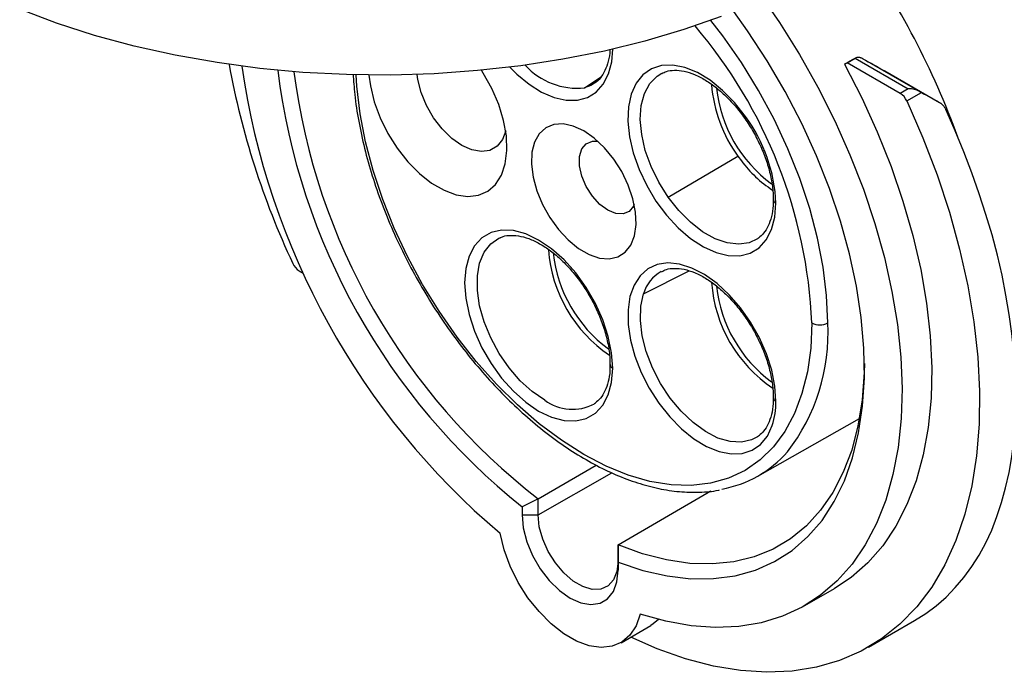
# Model space of a CAD drawing. Header units: inches. Extents: x 0 to 44.2, y 0 to 34.
# Tile 5 of 9: x 32.1 to 35.6, y 25.8 to 28.1. Entities that reach past the tile are written whole.
import ezdxf

# ---------------------------------------------------------------- set-up
doc = ezdxf.new("R2010")
doc.units = ezdxf.units.IN
doc.header["$LTSCALE"] = 4
doc.header["$MEASUREMENT"] = 0

msp = doc.modelspace()

# ---------------------------------------------------------------- linework, layer by layer
for p, q in [((35.007, 27.9409), (35.0348, 27.957)), ((35.0173, 27.9459), (35.007, 27.9409)), ((35.0173, 27.9459), (35.045, 27.9619)), ((35.2018, 27.8394), (35.0173, 27.9459)), ((35.0348, 27.957), (35.045, 27.9619)), ((35.045, 27.9619), (35.2295, 27.8554)), ((35.2681, 27.8464), (35.0714, 27.96)), ((34.1027, 27.859), (34.1603, 27.8973)), ((35.1475, 27.9178), (35.3386, 27.8076)), ((35.2295, 27.8554), (35.2018, 27.8394)), ((35.2242, 27.8132), (35.2751, 27.8426)), ((34.1001, 27.7087), (34.1002, 27.7087)), ((34.3938, 27.4778), (34.6366, 27.6211)), ((34.6366, 27.6211), (34.6486, 27.6047)), ((33.1099, 27.2212), (33.1239, 27.2131)), ((34.3083, 27.1416), (34.4664, 27.2213)), ((34.1405, 26.7608), (34.1368, 26.7583)), ((34.7058, 26.5065), (35.0594, 26.7068)), ((34.7117, 26.6485), (34.7049, 26.6435)), ((33.9411, 26.4275), (34.1438, 26.5444)), ((33.9411, 26.3712), (34.1975, 26.5184)), ((34.2195, 26.2668), (34.5421, 26.4549)), ((33.9411, 26.3712), (33.9411, 26.4275)), ((33.8855, 26.3999), (33.8855, 26.3712)), ((33.8855, 26.3712), (33.9411, 26.3712)), ((34.2195, 26.2668), (34.2195, 26.2105)), ((34.2195, 26.2105), (34.2195, 26.1784)), ((34.2195, 26.1784), (34.2195, 26.2071)), ((34.8694, 26.0557), (34.9727, 26.1153)), ((34.2297, 25.9261), (34.333, 25.9858)), ((35.0908, 25.9107), (35.2514, 26.0035))]:
    msp.add_line(p, q)
at = {"flags": 128}
for points in [[(34.7251, 28.1671), (34.7808, 28.0858), (34.8504, 27.975), (34.9148, 27.8608), (34.9736, 27.7442), (35.0266, 27.6257), (35.0732, 27.5063), (35.1133, 27.3867), (35.1466, 27.2676), (35.1728, 27.1498), (35.1918, 27.0341), (35.2035, 26.9212), (35.2078, 26.8118), (35.2046, 26.7066), (35.1941, 26.6064), (35.1761, 26.5118), (35.151, 26.4233), (35.1188, 26.3415), (35.0797, 26.267), (35.034, 26.2003), (34.982, 26.1417), (34.924, 26.0917), (34.8604, 26.0506), (34.7916, 26.0186), (34.718, 25.996), (34.6402, 25.9828), (34.5586, 25.9792), (34.4737, 25.9852), (34.3861, 26.0008), (34.2964, 26.0258)], [(34.5785, 28.1069), (34.4479, 28.0614), (34.3122, 28.0214), (34.1719, 27.9869), (34.0277, 27.9582), (33.8805, 27.9353), (33.7308, 27.9185), (33.5795, 27.9078), (33.4272, 27.9032), (33.2747, 27.9048), (33.1229, 27.9126), (32.9723, 27.9264), (32.8238, 27.9464), (32.678, 27.9722), (32.5358, 28.0039), (32.3977, 28.0413), (32.2646, 28.0842), (32.1369, 28.1323)], [(34.2195, 26.2071), (34.3061, 26.1781), (34.3907, 26.1587), (34.4728, 26.1492), (34.5518, 26.1494), (34.627, 26.1595), (34.698, 26.1794), (34.7642, 26.2089), (34.8251, 26.2477), (34.8802, 26.2957), (34.9292, 26.3524), (34.9716, 26.4175), (35.0072, 26.4904), (35.0357, 26.5705), (35.0568, 26.6574), (35.0705, 26.7504), (35.0766, 26.8487), (35.0751, 26.9516), (35.066, 27.0584), (35.0493, 27.1683), (35.0252, 27.2804), (34.9939, 27.394), (34.9555, 27.5081), (34.9105, 27.6219), (34.859, 27.7346), (34.8015, 27.8454), (34.7385, 27.9533), (34.6703, 28.0577), (34.6229, 28.124)], [(34.9492, 27.0399), (34.9453, 27.1352), (34.9334, 27.2341), (34.9138, 27.3357), (34.8867, 27.439), (34.8522, 27.5431), (34.8108, 27.6468), (34.7628, 27.7493), (34.7086, 27.8495), (34.6489, 27.9465), (34.5841, 28.0394), (34.5424, 28.0936)], [(33.8428, 27.9305), (33.8667, 27.9066), (33.9095, 27.8711), (33.9532, 27.8435), (33.9967, 27.8247), (34.0386, 27.8152), (34.0778, 27.8152), (34.1131, 27.8249), (34.1434, 27.8438), (34.168, 27.8715), (34.1861, 27.9071), (34.1972, 27.9497), (34.2009, 27.9935)], [(34.6627, 27.7591), (34.6247, 27.8074), (34.5833, 27.8498), (34.5398, 27.885), (34.4955, 27.9119), (34.4516, 27.9297), (34.4095, 27.9379), (34.3704, 27.9363), (34.3355, 27.9249), (34.3057, 27.9041), (34.2821, 27.8744), (34.2652, 27.8368), (34.2556, 27.7923), (34.2536, 27.7423), (34.2592, 27.6883), (34.2723, 27.6318), (34.2924, 27.5746), (34.319, 27.5182), (34.3513, 27.4645), (34.3884, 27.4149), (34.429, 27.371), (34.4721, 27.334), (34.5164, 27.3051), (34.5605, 27.2851), (34.6031, 27.2746), (34.643, 27.2738), (34.6791, 27.283), (34.7101, 27.3016), (34.7352, 27.3293), (34.7538, 27.3651), (34.7651, 27.4081), (34.7689, 27.4569)], [(35.007, 27.9409), (35.0673, 27.8239), (35.1216, 27.7049), (35.1696, 27.5848), (35.211, 27.4643), (35.2455, 27.3443), (35.273, 27.2255), (35.2931, 27.1086), (35.3058, 26.9945), (35.311, 26.8839), (35.3086, 26.7776), (35.2988, 26.6761), (35.2815, 26.5802), (35.2568, 26.4905), (35.225, 26.4076), (35.1862, 26.332), (35.1406, 26.2642), (35.0887, 26.2047), (35.0306, 26.1539), (34.9727, 26.1153)], [(34.8937, 27.04), (34.8899, 26.9524), (34.8785, 26.87), (34.8595, 26.7937), (34.8333, 26.7242), (34.8, 26.6621), (34.76, 26.6081), (34.7136, 26.5627), (34.6613, 26.5262), (34.6036, 26.4991), (34.541, 26.4817), (34.4742, 26.474), (34.4038, 26.4762), (34.3305, 26.4882), (34.2549, 26.51), (34.1779, 26.5413), (34.1001, 26.5817), (34.0223, 26.6311), (33.9453, 26.6887), (33.8698, 26.7542), (33.7964, 26.8268), (33.726, 26.9059), (33.6592, 26.9907), (33.5967, 27.0804), (33.539, 27.1741), (33.4867, 27.2709), (33.4403, 27.3699), (33.4002, 27.4702), (33.3669, 27.5707), (33.3407, 27.6705), (33.3218, 27.7687), (33.3104, 27.8643), (33.3078, 27.904)], [(33.3524, 27.9032), (33.3573, 27.8651), (33.3706, 27.81), (33.3911, 27.7543), (33.418, 27.6998), (33.4505, 27.6482), (33.4876, 27.6012), (33.528, 27.5604), (33.5705, 27.527), (33.6137, 27.502), (33.6561, 27.4864), (33.6965, 27.4806), (33.7336, 27.4848), (33.7661, 27.4988), (33.793, 27.5222), (33.8135, 27.5543), (33.8268, 27.594), (33.8326, 27.6401), (33.8307, 27.691), (33.8211, 27.7452), (33.8041, 27.8008), (33.7803, 27.8561), (33.7505, 27.9094), (33.7438, 27.9197)], [(33.8284, 27.7084), (33.8173, 27.6791), (33.7986, 27.6554), (33.7737, 27.641), (33.7438, 27.6366), (33.7106, 27.6424), (33.6756, 27.658), (33.6406, 27.6828), (33.6073, 27.7154), (33.5775, 27.7543), (33.5526, 27.7974), (33.5339, 27.8427), (33.5222, 27.8878), (33.5197, 27.9053)], [(34.3938, 27.4778), (34.3612, 27.5298), (34.3343, 27.5847), (34.3143, 27.6408), (34.3016, 27.6962), (34.2968, 27.7488), (34.3, 27.797), (34.3111, 27.8391), (34.3298, 27.8737), (34.3553, 27.8995), (34.3713, 27.9094)], [(34.137, 27.8744), (34.1241, 27.8669), (34.1027, 27.859)], [(35.2242, 27.8132), (35.2802, 27.6847), (35.3298, 27.5554), (35.3725, 27.4259), (35.4083, 27.297), (35.4368, 27.1695), (35.458, 27.044), (35.4717, 26.9213), (35.4778, 26.8021), (35.4763, 26.6872), (35.4672, 26.577), (35.4505, 26.4724), (35.4264, 26.3739), (35.395, 26.282), (35.3564, 26.1973), (35.311, 26.1202), (35.2588, 26.0513), (35.2004, 25.9909), (35.1359, 25.9394), (35.0658, 25.897), (34.9904, 25.8641), (34.9102, 25.8407), (34.8257, 25.827), (34.7373, 25.8232), (34.6456, 25.8292), (34.5511, 25.8449), (34.4543, 25.8704), (34.3557, 25.9054), (34.264, 25.946)], [(34.1001, 27.7087), (34.0634, 27.7256), (34.0282, 27.7332), (33.996, 27.7311), (33.968, 27.7195), (33.9454, 27.6989), (33.9291, 27.67), (33.9199, 27.6341), (33.918, 27.5926), (33.9236, 27.5473), (33.9364, 27.4999), (33.9559, 27.4525), (33.9814, 27.407), (34.0116, 27.3651), (34.0455, 27.3288), (34.0817, 27.2993), (34.1186, 27.278), (34.1547, 27.2657), (34.1886, 27.263), (34.2189, 27.2698), (34.2443, 27.286), (34.2638, 27.3109), (34.2767, 27.3435), (34.2822, 27.3824), (34.2804, 27.426), (34.2711, 27.4726), (34.2549, 27.5202), (34.2323, 27.5669), (34.2043, 27.6108), (34.172, 27.6501), (34.1368, 27.6832), (34.1001, 27.7087)], [(34.276, 27.4524), (34.2735, 27.4471), (34.2583, 27.4285), (34.2371, 27.4195), (34.2115, 27.4208), (34.1836, 27.4322), (34.1558, 27.4529), (34.1302, 27.4812), (34.109, 27.5148), (34.0937, 27.5509), (34.0858, 27.5866), (34.0858, 27.6191), (34.0937, 27.6457), (34.109, 27.6642), (34.1302, 27.6732), (34.1484, 27.6733)], [(34.7049, 27.3332), (34.6756, 27.3194), (34.6392, 27.3139), (34.5991, 27.3185), (34.5569, 27.3332), (34.5138, 27.3574), (34.4713, 27.3904), (34.4309, 27.431), (34.3938, 27.4778)], [(34.2009, 26.882), (34.197, 26.936), (34.1853, 26.9928), (34.1664, 27.0508), (34.1406, 27.1082), (34.1088, 27.1632), (34.072, 27.2142), (34.0313, 27.2596), (33.9879, 27.2981), (33.9431, 27.3285), (33.8984, 27.3498), (33.855, 27.3614), (33.8142, 27.363), (33.7774, 27.3545), (33.7457, 27.3361), (33.7199, 27.3085), (33.7009, 27.2724), (33.6893, 27.229), (33.6854, 27.1796), (33.6893, 27.1257), (33.7009, 27.0688), (33.7199, 27.0109), (33.7457, 26.9535), (33.7774, 26.8985), (33.8142, 26.8474), (33.855, 26.802), (33.8984, 26.7635), (33.9431, 26.7332)], [(33.9642, 26.771), (33.921, 26.8006), (33.8791, 26.8385), (33.8402, 26.8833), (33.8056, 26.9336), (33.7763, 26.9876), (33.7534, 27.0435), (33.7377, 27.0993), (33.7297, 27.1533), (33.7297, 27.2035), (33.7377, 27.2482), (33.7534, 27.2859), (33.7763, 27.3154), (33.804, 27.3348)], [(33.804, 27.3348), (33.8056, 27.3356), (33.8097, 27.3375)], [(34.7085, 27.3357), (34.7073, 27.3349), (34.7049, 27.3332)], [(34.7689, 26.7672), (34.7652, 26.8199), (34.7541, 26.8754), (34.7359, 26.932), (34.7112, 26.9882), (34.6807, 27.0423), (34.6453, 27.0927), (34.606, 27.138), (34.564, 27.1769), (34.5204, 27.2081), (34.4766, 27.231), (34.4337, 27.2446), (34.3931, 27.2488), (34.3559, 27.2433), (34.3233, 27.2283), (34.296, 27.2042), (34.2751, 27.1718), (34.2609, 27.1319), (34.2541, 27.0858), (34.2547, 27.0348), (34.2627, 26.9803), (34.2779, 26.9239), (34.2999, 26.8674), (34.3281, 26.8122), (34.3615, 26.76), (34.3993, 26.7124), (34.4404, 26.6707), (34.4834, 26.6361), (34.5273, 26.6096), (34.5708, 26.592), (34.6125, 26.5838), (34.6512, 26.5853), (34.6859, 26.5963), (34.7155, 26.6167), (34.7392, 26.6457), (34.7563, 26.6825)], [(34.7049, 26.6435), (34.6844, 26.6328), (34.6488, 26.6246), (34.6092, 26.6268), (34.5669, 26.6392), (34.5236, 26.6615), (34.4805, 26.6928), (34.4391, 26.7322), (34.401, 26.7782), (34.3673, 26.8294), (34.3392, 26.8839), (34.3177, 26.9399), (34.3035, 26.9956), (34.2971, 27.0489), (34.2987, 27.0981), (34.3083, 27.1416)], [(33.9431, 26.7332), (33.9879, 26.7118), (34.0313, 26.7002), (34.072, 26.6986), (34.1088, 26.7072), (34.1406, 26.7255), (34.1664, 26.7531), (34.1853, 26.7892), (34.197, 26.8326), (34.2009, 26.882)], [(35.0768, 26.8985), (35.0762, 26.8673), (35.069, 26.7716), (35.0544, 26.6814), (35.0325, 26.5973), (35.0033, 26.5198), (34.9672, 26.4497), (34.9243, 26.3875), (34.8751, 26.3335), (34.8198, 26.2883), (34.759, 26.2522), (34.693, 26.2253), (34.6224, 26.2081), (34.5477, 26.2005), (34.4694, 26.2026), (34.3882, 26.2144), (34.3047, 26.2359), (34.2195, 26.2668)], [(33.8855, 26.3712), (33.8897, 26.3259), (33.902, 26.278), (33.9219, 26.2299), (33.9484, 26.1841), (33.98, 26.1428), (34.0153, 26.1082), (34.0525, 26.0819), (34.0897, 26.0653), (34.125, 26.0592), (34.1567, 26.0639), (34.1831, 26.0791), (34.203, 26.1042), (34.2154, 26.1379), (34.2195, 26.1784)], [(34.2195, 26.2105), (34.2154, 26.1744), (34.2035, 26.145), (34.1845, 26.1241), (34.1594, 26.1129), (34.1296, 26.1121), (34.0971, 26.1216), (34.0635, 26.141), (34.0309, 26.1691), (34.0012, 26.2042), (33.9761, 26.2444), (33.9571, 26.2873), (33.9452, 26.3304), (33.9411, 26.3712)], [(34.2964, 26.0258), (34.2823, 25.985), (34.2609, 25.9521), (34.2329, 25.928), (34.1991, 25.9137), (34.1607, 25.9096), (34.1188, 25.9157), (34.0748, 25.9319), (34.0302, 25.9577), (33.9862, 25.9923), (33.9443, 26.0345), (33.9059, 26.083), (33.8722, 26.1363), (33.8441, 26.1927), (33.8227, 26.2503), (33.8086, 26.3074)], [(34.3601, 26.0072), (34.3419, 25.9915), (34.333, 25.9858)]]:
    msp.add_lwpolyline(points, dxfattribs=at)
for centre, radius, start, end in [((32.7889, 26.7414), 2.7789, 19.8805, 35.3733), ((33.1836, 26.9653), 1.7118, 2.5015, 40.3849), ((35.6256, 28.4416), 2.8051, 190.298, 205.1958), ((35.5097, 28.3091), 2.6269, 188.2078, 229.6413), ((34.0763, 28.0995), 0.242, 222.0298, 276.2606), ((35.3277, 28.2047), 2.3103, 187.0823, 231.3713), ((35.3155, 28.1991), 2.2422, 187.2798, 232.1964), ((35.0273, 27.9064), 0.4839, 184.3183, 216.1365), ((35.0374, 27.9095), 0.4784, 186.1842, 233.6358), ((35.17, 27.7894), 0.0592, 23.7072, 57.6056), ((34.2209, 27.4339), 0.5485, 2.4004, 36.3493), ((34.9881, 27.8567), 0.4228, 216.579, 236.8282), ((34.7747, 27.4708), 0.0151, 182.2983, 247.2406), ((34.463, 27.331), 0.4875, 184.2501, 235.8546), ((34.4697, 27.3347), 0.4787, 186.1377, 233.6241), ((33.1416, 27.2712), 0.0592, 203.7072, 237.6056), ((34.4325, 27.1059), 0.1293, 118.9828, 163.966), ((35.0307, 27.216), 0.4871, 184.129, 235.899), ((35.0381, 27.2202), 0.4791, 186.2964, 233.6339), ((34.2743, 27.0042), 0.6759, 322.2962, 3.0303), ((34.9216, 27.0938), 0.0606, 242.628, 297.1515), ((34.2067, 26.8959), 0.0151, 182.2983, 247.2406), ((34.0606, 26.9008), 0.1617, 233.4222, 298.154), ((34.502, 26.7637), 0.2669, 342.2966, 0.7594), ((34.7747, 26.7811), 0.0151, 182.2983, 247.2406), ((34.5096, 26.8527), 0.3978, 280.2227, 318.8328)]:
    msp.add_arc(centre, radius, start, end)
for centre, major_axis, ratio, start_param, end_param in [((35.0161, 28.027), (1.686, -0.9359), 0.016472, 4.754312, 4.799546), ((35.2295, 27.8233), (0.0557, 0), 0.577382, 0.804508, 1.570796), ((35.2696, 27.8464), (0.0401, -0.0223), 0.016472, 4.683314, 4.857756), ((35.0161, 28.027), (1.9068, -1.0585), 0.016472, 4.857756, 4.891435), ((34.2807, 27.6024), (-0.9865, 1.5895), 0.554917, 3.123887, 4.488492)]:
    msp.add_ellipse(centre, major_axis=major_axis, ratio=ratio, start_param=start_param, end_param=end_param)
for points, knots in [([(34.1909, 27.9934), (34.1909, 27.9923), (34.191, 27.9766), (34.1856, 27.9508), (34.1748, 27.9177), (34.1582, 27.8928), (34.1457, 27.8786), (34.1372, 27.8747), (34.1368, 27.8745)], [0, 0, 0, 0, 0.018263, 0.258103, 0.497782, 0.739518, 0.988641, 1, 1, 1, 1]), ([(35.0714, 27.96), (35.0702, 27.9606), (35.0679, 27.9618), (35.0644, 27.9631), (35.0611, 27.964), (35.0587, 27.9644), (35.0552, 27.9647), (35.0507, 27.9645), (35.0469, 27.9628), (35.045, 27.9619)], [0, 0, 0, 0, 0.136177, 0.265062, 0.386999, 0.502392, 0.523199, 0.767695, 1, 1, 1, 1]), ([(33.2975, 27.9064), (33.299, 27.883), (33.3024, 27.8296), (33.3158, 27.7432), (33.3361, 27.6485), (33.363, 27.5527), (33.396, 27.4567), (33.435, 27.3611), (33.4796, 27.2668), (33.5293, 27.1745), (33.5839, 27.085), (33.6429, 26.9989), (33.7058, 26.9169), (33.7721, 26.8398), (33.8413, 26.7681), (33.9129, 26.7024), (33.9864, 26.6433), (34.0611, 26.5912), (34.1365, 26.5467), (34.212, 26.5101), (34.2871, 26.4817), (34.361, 26.462), (34.4333, 26.4509), (34.5027, 26.4498), (34.5491, 26.4526), (34.5711, 26.4582), (34.572, 26.4585)], [0, 0, 0, 0, 0.034367, 0.078233, 0.122072, 0.165882, 0.209666, 0.253428, 0.297175, 0.340914, 0.384651, 0.428393, 0.472146, 0.515916, 0.559713, 0.603541, 0.647407, 0.691315, 0.735265, 0.779249, 0.823245, 0.867202, 0.911052, 0.954707, 0.998074, 1, 1, 1, 1]), ([(34.372, 27.9085), (34.377, 27.9112), (34.3896, 27.9178), (34.4153, 27.9209), (34.4485, 27.9179), (34.4855, 27.9062), (34.5237, 27.8866), (34.5622, 27.8596), (34.6, 27.8257), (34.636, 27.7858), (34.669, 27.7411), (34.698, 27.6926), (34.7222, 27.642), (34.741, 27.5907), (34.7534, 27.5404), (34.7595, 27.4996), (34.7591, 27.4777), (34.7589, 27.4703)], [0, 0, 0, 0, 0.045678, 0.115391, 0.189594, 0.260853, 0.331013, 0.400998, 0.471095, 0.541419, 0.611938, 0.682574, 0.753231, 0.823782, 0.894121, 0.964155, 1, 1, 1, 1]), ([(35.3386, 27.8076), (35.3395, 27.807), (35.3416, 27.8058), (35.3445, 27.8036), (35.3476, 27.8009), (35.3511, 27.7972), (35.3555, 27.7915), (35.3582, 27.7863), (35.3597, 27.7832)], [0, 0, 0, 0, 0.110126, 0.22848, 0.355157, 0.490232, 0.697355, 1, 1, 1, 1]), ([(34.7589, 27.4703), (34.7591, 27.4631), (34.7595, 27.4411), (34.7538, 27.4095), (34.7427, 27.3769), (34.7272, 27.3517), (34.7141, 27.3408), (34.7077, 27.3356)], [0, 0, 0, 0, 0.109692, 0.334623, 0.559402, 0.786112, 1, 1, 1, 1]), ([(33.8092, 27.3361), (33.8125, 27.3378), (33.8235, 27.3434), (33.8473, 27.3459), (33.8804, 27.343), (33.9175, 27.3312), (33.9557, 27.3117), (33.9942, 27.2847), (34.032, 27.2508), (34.068, 27.2109), (34.101, 27.1661), (34.13, 27.1177), (34.1542, 27.0671), (34.1729, 27.0158), (34.1853, 26.9655), (34.1914, 26.9247), (34.191, 26.9028), (34.1909, 26.8954)], [0, 0, 0, 0, 0.0307002, 0.101507, 0.1768746, 0.2492528, 0.3205131, 0.3915967, 0.4627945, 0.5342215, 0.6058476, 0.677592, 0.749358, 0.8210167, 0.8924597, 0.9635927, 1, 1, 1, 1]), ([(34.3708, 27.2183), (34.3762, 27.2211), (34.3891, 27.228), (34.4153, 27.2312), (34.4485, 27.2282), (34.4855, 27.2165), (34.5237, 27.1969), (34.5622, 27.1699), (34.6, 27.136), (34.636, 27.0961), (34.669, 27.0514), (34.698, 27.0029), (34.7222, 26.9523), (34.741, 26.901), (34.7534, 26.8507), (34.7595, 26.8099), (34.7591, 26.788), (34.7589, 26.7806)], [0, 0, 0, 0, 0.049063, 0.118528, 0.192468, 0.263475, 0.333385, 0.403122, 0.472971, 0.543045, 0.613314, 0.6837, 0.754106, 0.824407, 0.894497, 0.964282, 1, 1, 1, 1]), ([(34.1909, 26.8954), (34.1911, 26.8882), (34.1915, 26.8662), (34.1858, 26.8346), (34.1746, 26.802), (34.1592, 26.7767), (34.146, 26.7659), (34.1396, 26.7607)], [0, 0, 0, 0, 0.109692, 0.334623, 0.559402, 0.786112, 1, 1, 1, 1]), ([(34.7589, 26.7806), (34.7591, 26.7734), (34.7595, 26.7514), (34.7538, 26.7198), (34.7426, 26.6873), (34.7279, 26.6629), (34.7156, 26.6527), (34.7101, 26.6481)], [0, 0, 0, 0, 0.112891, 0.344384, 0.57572, 0.809043, 1, 1, 1, 1])]:
    msp.add_open_spline(points, degree=3, knots=knots)
for points in [[(33.9411, 26.4275), (33.9228, 26.4183), (33.9042, 26.4091), (33.8855, 26.3999)], [(34.2195, 26.2071), (34.2195, 26.2271), (34.2195, 26.247), (34.2195, 26.2668)]]:
    msp.add_open_spline(points, degree=3)

doc.saveas('drawing.dxf')
